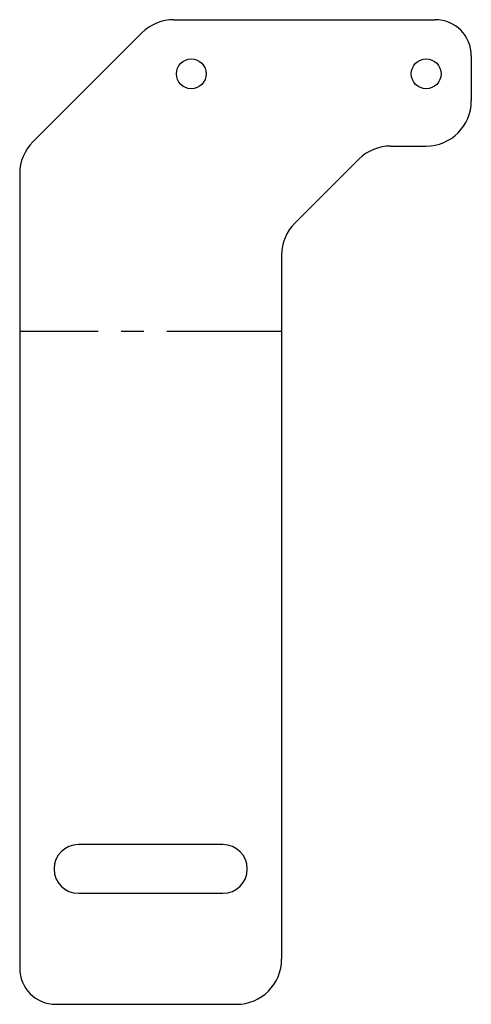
# Model space of a CAD drawing. Header units: millimetres. Extents: x -25 to 25, y -75 to 34.
import ezdxf

# ---------------------------------------------------------------- set-up
doc = ezdxf.new("R2010")
doc.units = ezdxf.units.MM
doc.linetypes.add('CENTERX2', pattern=[20.32, 12.7, -2.54, 2.54, -2.54])

msp = doc.modelspace()

# ---------------------------------------------------------------- linework, layer by layer
at = {"color": 7, "linetype": 'Continuous', "lineweight": 25}
for p, q in [((-7.93, 34), (21, 34)), ((-11.46, 32.54), (-23.54, 20.46)), ((25, 30), (25, 25)), ((16.07, 20), (20, 20)), ((5.46, 11.46), (12.54, 18.54)), ((-25, 16.93), (-25, -71.07)), ((4, 7.93), (4, -70.07)), ((-2.5, -57.37), (-18.5, -57.37)), ((-18.5, -62.77), (-2.5, -62.77)), ((-21, -75.07), (-1, -75.07))]:
    msp.add_line(p, q, dxfattribs=at)
at = {"color": 7, "linetype": 'CENTERX2'}
msp.add_line((4, -0.53), (-25, -0.53), dxfattribs=at)
at = {"color": 7, "linetype": 'Continuous', "lineweight": 25}
for centre in [(-6, 28), (20, 28)]:
    msp.add_circle(centre, 1.65, dxfattribs=at)
for centre, radius, start, end in [((-7.93, 29), 5, 90, 135), ((21, 30), 4, 0, 90), ((20, 25), 5, 270, 0), ((-20, 16.93), 5, 135, 180), ((16.07, 15), 5, 90, 135), ((9, 7.93), 5, 135, 180), ((-18.5, -60.07), 2.7, 90, 270), ((-2.5, -60.07), 2.7, 270, 90), ((-1, -70.07), 5, 270, 0), ((-21, -71.07), 4, 180, 270)]:
    msp.add_arc(centre, radius, start, end, dxfattribs=at)

doc.saveas('drawing.dxf')
